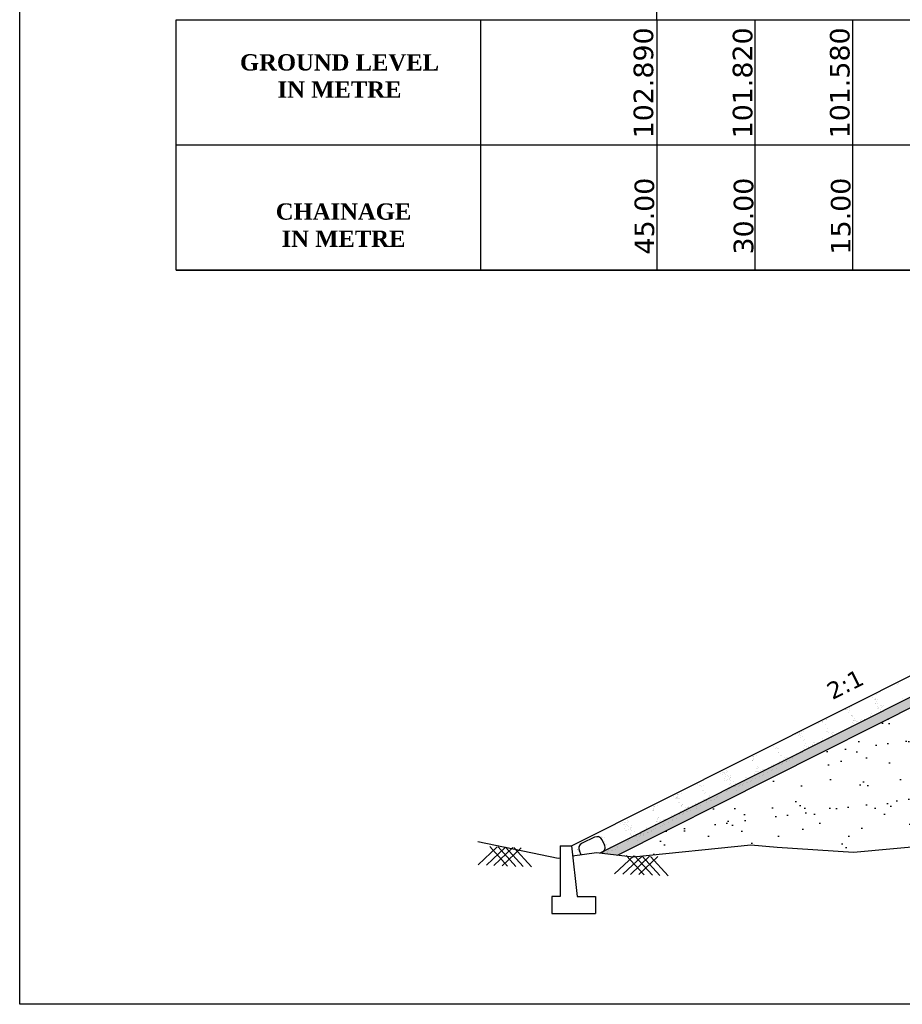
# Model space of a CAD drawing. Header units: feet. Extents: x -7746059455 to -3872100920, y -13315170761 to -6657279710.
# Tile 27 of 34: x -3872777213 to -3872763682, y -6657480140 to -6657465039. Entities that reach past the tile are written whole.
import ezdxf

# ---------------------------------------------------------------- set-up
doc = ezdxf.new("R2010")
doc.units = ezdxf.units.FT
doc.header["$MEASUREMENT"] = 0
for name, color, linetype in [('CHAINAGE', 7, 'Continuous'), ('CHNGE', 7, 'Continuous'), ('TEX', 6, 'Continuous'), ('TEXT', 7, 'Continuous')]:
    doc.layers.add(name, color=color, linetype=linetype)
doc.styles.get("Standard").update_dxf_attribs({"font": 'verdana.ttf', "height": 264})

msp = doc.modelspace()

# ---------------------------------------------------------------- hatches: boundary and pattern name
at = {"layer": 'CHNGE'}
h = msp.add_hatch(dxfattribs=at)
h.set_pattern_fill('AR-SAND', color=256, scale=86.328285, style=0)
h.set_pattern_definition([(37.5, (-3870489996.1, -6673134096.74), (-5.4381086, 166.3393916), [0, -131.2189933, 0, -146.7580846, 0, -140.2834632]), (7.5, (-3870489996.1, -6673134096.74), (152.781788, 243.63103), [0, -70.7891938, 0, -118.2697505, 0, -45.3223497]), (327.5, (-3870490102.28, -6673134096.74), (268.8385264, 0.4885364), [0, -43.1641425, 0, -155.3909131, 0, -202.8714699]), (317.5, (-3870490102.28, -6673134096.74), (259.5137545, 75.7682264), [0, -21.5820713, 0, -101.8673764, 0, -116.5431848])])
h.paths.add_polyline_path([(-3872761643.392842, -6657474629.813125), (-3872760674.940146, -6657474600.759543), (-3872760674.940146, -6657474453.935437), (-3872761680.276464, -6657474484.095524), (-3872768313.328691, -6657477818.732637), (-3872768050.297321, -6657477850.758885)])
h = msp.add_hatch(dxfattribs=at)
h.set_pattern_fill('AR-SAND', color=256, scale=345.31314, style=0)
h.set_pattern_definition([(37.5, (-3870489996.1, -6673134096.74), (-21.752434, 665.357566), [0, -524.875973, 0, -587.032338, 0, -561.133853]), (7.5, (-3870489996.1, -6673134096.7), (611.12715, 974.52412), [0, -283.156775, 0, -473.079002, 0, -181.289399]), (327.5, (-3870490420.83, -6673134096.74), (1075.354106, 1.954146), [0, -172.65657, 0, -621.563652, 0, -811.48588]), (317.5, (-3870490420.8, -6673134096.7), (1038.05502, 303.072905), [0, -86.328285, 0, -407.469506, 0, -466.17274])])
h.paths.add_polyline_path([(-3872755814.881098, -6657477664.039838), (-3872755701.323005, -6657477676.247609), (-3872755622.582057, -6657477715.555861), (-3872754598.07398, -6657477672.399124), (-3872753532.308236, -6657477714.408298), (-3872753506.475609, -6657477690.806499), (-3872753486.729179, -6657477716.204882), (-3872752809.241796, -6657477742.909328), (-3872752615.240932, -6657477684.801142), (-3872752502.04971, -6657477708.86776), (-3872751171.329205, -6657477807.328443), (-3872750715.32584, -6657477701.156113), (-3872749543.868887, -6657477807.328443), (-3872748541.360039, -6657477741.440663), (-3872748533.351015, -6657477734.123271), (-3872748528.32789, -6657477740.584153), (-3872748374.76432, -6657477730.491509), (-3872747969.663303, -6657477695.624135), (-3872746920.492792, -6657477802.732444), (-3872753231.866067, -6657474629.813125), (-3872754200.318764, -6657474600.759543), (-3872754200.318764, -6657474570.346569), (-3872757437.629455, -6657474473.227246), (-3872760674.940146, -6657474570.346569), (-3872760674.940146, -6657474600.759543), (-3872761643.392842, -6657474629.813125), (-3872768050.297321, -6657477850.758885), (-3872767810.228638, -6657477879.989238), (-3872766004.295641, -6657477695.624135), (-3872765599.194627, -6657477730.491509), (-3872764430.090058, -6657477807.328443), (-3872763258.633105, -6657477701.156113), (-3872762802.629742, -6657477807.328443), (-3872761471.909233, -6657477708.86776), (-3872761358.718013, -6657477684.801142), (-3872761164.71715, -6657477742.909328), (-3872760977.915957, -6657477735.546207), (-3872760967.534871, -6657477726.061599), (-3872760960.688825, -6657477734.867167), (-3872759375.884966, -6657477672.399124), (-3872758351.376889, -6657477715.555861), (-3872758272.635942, -6657477676.247609), (-3872758159.077847, -6657477664.039838), (-3872756986.979472, -6657477710.756549)])
h.paths.add_polyline_path([(-3872758833.303951, -6657476694.133483), (-3872755678.24476, -6657476694.133483), (-3872755678.24476, -6657476955.856945), (-3872758833.303951, -6657476955.856945)], flags=24)
h.paths.add_polyline_path([(-3872759289.58156, -6657474687.302014), (-3872754770.697292, -6657474687.302014), (-3872754770.697292, -6657474988.735243), (-3872759289.58156, -6657474988.735243)], flags=24)
h.paths.add_polyline_path([(-3872759278.449653, -6657474996.881108), (-3872754985.998192, -6657474996.881108), (-3872754985.998192, -6657475302.671207), (-3872759278.449653, -6657475302.671207)], flags=24)
h.paths.add_polyline_path([(-3872759289.58156, -6657475411.927519), (-3872755082.026837, -6657475411.927519), (-3872755082.026837, -6657475713.360744), (-3872759289.58156, -6657475713.360744)], flags=24)
h.paths.add_polyline_path([(-3872759289.58156, -6657475788.267165), (-3872754957.918257, -6657475788.267165), (-3872754957.918257, -6657476051.235443), (-3872759289.58156, -6657476051.235443)], flags=24)

# ---------------------------------------------------------------- linework, layer by layer
at = {"layer": 'CHAINAGE', "color": 3}
for p, q in [((-3872770142.348596, -6657468880), (-3872770142.348596, -6657465038.758371)), ((-3872774812.353477, -6657466959.379186), (-3872769713.011118, -6657466959.379186)), ((-3872769713.011118, -6657466959.379186), (-3872743586.272996, -6657466959.379184)), ((-3872774812.353477, -6657468879.999997), (-3872769713.011118, -6657468879.999998)), ((-3872769713.011118, -6657468879.999998), (-3872726943.006237, -6657468880.000003))]:
    msp.add_line(p, q, dxfattribs=at)
for points in [[(-3872769713.011118, -6657468880), (-3872774812.353477, -6657468880), (-3872774812.353477, -6657465038.758371), (-3872769713.011118, -6657465038.75837)], [(-3872769713.011118, -6657465038.75837), (-3872743586.272996, -6657465038.758367)], [(-3872740695.615355, -6657468880.000001), (-3872769713.011118, -6657468880)]]:
    msp.add_lwpolyline(points, dxfattribs=at)
at = {"layer": 'CHNGE', "color": 31}
for p, q in [((-3872768754.430632, -6657477711.967767), (-3872761754.043709, -6657474192.660331)), ((-3872768313.328691, -6657477818.732649), (-3872761652.462433, -6657474470.112575)), ((-3872768050.297321, -6657477850.758897), (-3872761643.392842, -6657474629.813135)), ((-3872763761.364903, -6657475229.924103), (-3872763761.364903, -6657475229.924103)), ((-3872763742.415326, -6657475219.594568), (-3872763742.415326, -6657475219.594568)), ((-3872764134.633821, -6657475393.386743), (-3872764134.633821, -6657475393.386743)), ((-3872764045.5708, -6657475344.837935), (-3872764045.5708, -6657475344.837935)), ((-3872764026.621221, -6657475334.508403), (-3872764026.621221, -6657475334.508403)), ((-3872764140.537639, -6657475428.514738), (-3872764140.537639, -6657475428.514738)), ((-3872764110.329533, -6657475462.629721), (-3872764110.329533, -6657475462.629721)), ((-3872764095.311064, -6657475467.794876), (-3872764095.311064, -6657475467.794876)), ((-3872764091.379955, -6657475452.300184), (-3872764091.379955, -6657475452.300184)), ((-3872764087.920207, -6657475532.905648), (-3872764087.920207, -6657475532.905648)), ((-3872764087.77667, -6657475519.597669), (-3872764087.77667, -6657475519.597669)), ((-3872764085.083365, -6657475464.35385), (-3872764085.083365, -6657475464.35385)), ((-3872764079.506318, -6657475498.499559), (-3872764079.506318, -6657475498.499559)), ((-3872764077.381227, -6657475393.780181), (-3872764077.381227, -6657475393.780181)), ((-3872764066.588823, -6657475465.546324), (-3872764066.588823, -6657475465.546324)), ((-3872764066.414699, -6657475466.335121), (-3872764066.414699, -6657475466.335121)), ((-3872764056.609334, -6657475531.20777), (-3872764056.609334, -6657475531.20777)), ((-3872763683.397359, -6657475456.858551), (-3872763683.397359, -6657475456.858551)), ((-3872764555.314463, -6657475622.702397), (-3872764555.314463, -6657475622.702397)), ((-3872764550.239086, -6657475620.851561), (-3872764550.239086, -6657475620.851561)), ((-3872764540.011387, -6657475617.410539), (-3872764540.011387, -6657475617.410539)), ((-3872764522.766078, -6657475615.155601), (-3872764522.766078, -6657475615.155601)), ((-3872764502.501876, -6657475666.771957), (-3872764502.501876, -6657475666.771957)), ((-3872764491.736654, -6657475601.168911), (-3872764491.736654, -6657475601.168911)), ((-3872764489.584378, -6657475633.818722), (-3872764489.584378, -6657475633.818722)), ((-3872764487.095983, -6657475585.516076), (-3872764487.095983, -6657475585.516076)), ((-3872764468.002707, -6657475578.76271), (-3872764468.002707, -6657475578.76271)), ((-3872764459.732358, -6657475557.664598), (-3872764459.732358, -6657475557.664598)), ((-3872764152.12786, -6657475683.761046), (-3872764152.12786, -6657475683.761046)), ((-3872764066.362978, -6657475580.015956), (-3872764066.362978, -6657475580.015956)), ((-3872764063.615919, -6657475602.148622), (-3872764063.615919, -6657475602.148622)), ((-3872764046.126624, -6657475600.561757), (-3872764046.126624, -6657475600.561757)), ((-3872764044.66634, -6657475591.819088), (-3872764044.66634, -6657475591.819088)), ((-3872764018.060683, -6657475645.352468), (-3872764018.060683, -6657475645.352468)), ((-3872764011.133407, -6657475561.434431), (-3872764011.133407, -6657475561.434431)), ((-3872764009.790332, -6657475624.254359), (-3872764009.790332, -6657475624.254359)), ((-3872764000.905709, -6657475557.993409), (-3872764000.905709, -6657475557.993409)), ((-3872763996.872837, -6657475591.301126), (-3872763996.872837, -6657475591.301126)), ((-3872763982.486393, -6657475569.028153), (-3872763982.486393, -6657475569.028153)), ((-3872763976.447858, -6657475554.632767), (-3872763976.447858, -6657475554.632767)), ((-3872764969.312091, -6657475828.848733), (-3872764969.312091, -6657475828.848733)), ((-3872764912.579935, -6657475802.091121), (-3872764912.579935, -6657475802.091121)), ((-3872764907.776625, -6657475814.831731), (-3872764907.776625, -6657475814.831731)), ((-3872764904.994515, -6657475801.796467), (-3872764904.994515, -6657475801.796467)), ((-3872764841.838103, -6657475767.061911), (-3872764841.838103, -6657475767.061911)), ((-3872764839.558144, -6657475777.645407), (-3872764839.558144, -6657475777.645407)), ((-3872764466.061429, -6657475714.49112), (-3872764466.061429, -6657475714.49112)), ((-3872764455.83373, -6657475711.050096), (-3872764455.83373, -6657475711.050096)), ((-3872764441.056242, -6657475813.624867), (-3872764441.056242, -6657475813.624867)), ((-3872764440.382367, -6657475725.034979), (-3872764440.382367, -6657475725.034979)), ((-3872764438.837772, -6657475717.848636), (-3872764438.837772, -6657475717.848636)), ((-3872764437.113341, -6657475826.712198), (-3872764437.113341, -6657475826.712198)), ((-3872764432.78589, -6657475792.526758), (-3872764432.78589, -6657475792.526758)), ((-3872764428.355063, -6657475787.202621), (-3872764428.355063, -6657475787.202621)), ((-3872764419.868394, -6657475759.573524), (-3872764419.868394, -6657475759.573524)), ((-3872764416.07808, -6657475794.277954), (-3872764416.07808, -6657475794.277954)), ((-3872764397.128503, -6657475783.948421), (-3872764397.128503, -6657475783.948421)), ((-3872764381.883768, -6657475808.130675), (-3872764381.883768, -6657475808.130675)), ((-3872764371.656072, -6657475804.689655), (-3872764371.656072, -6657475804.689655)), ((-3872764354.232121, -6657475825.023), (-3872764354.232121, -6657475825.023)), ((-3872764323.381337, -6657475788.448028), (-3872764323.381337, -6657475788.448028)), ((-3872764320.300385, -6657475809.174196), (-3872764320.300385, -6657475809.174196)), ((-3872764307.382887, -6657475776.220964), (-3872764307.382887, -6657475776.220964)), ((-3872764290.591891, -6657475793.489396), (-3872764290.591891, -6657475793.489396)), ((-3872764268.151765, -6657475769.866507), (-3872764268.151765, -6657475769.866507)), ((-3872764257.924067, -6657475766.425481), (-3872764257.924067, -6657475766.425481)), ((-3872764209.649332, -6657475750.183856), (-3872764209.649332, -6657475750.183856)), ((-3872764165.045361, -6657475716.714282), (-3872764165.045361, -6657475716.714282)), ((-3872764163.117901, -6657475731.702571), (-3872764163.117901, -6657475731.702571)), ((-3872765287.222956, -6657475988.437329), (-3872765287.222956, -6657475988.437329)), ((-3872765262.185467, -6657475982.340321), (-3872765262.185467, -6657475982.340321)), ((-3872765251.957767, -6657475978.899297), (-3872765251.957767, -6657475978.899297)), ((-3872765224.066542, -6657475953.702771), (-3872765224.066542, -6657475953.702771)), ((-3872765223.089986, -6657475987.010958), (-3872765223.089986, -6657475987.010958)), ((-3872765203.683032, -6657475962.657672), (-3872765203.683032, -6657475962.657672)), ((-3872764862.487017, -6657475847.865155), (-3872764862.487017, -6657475847.865155)), ((-3872764836.811793, -6657475961.187364), (-3872764836.811793, -6657475961.187364)), ((-3872764826.584093, -6657475957.746344), (-3872764826.584093, -6657475957.746344)), ((-3872764821.066209, -6657475904.489499), (-3872764821.066209, -6657475904.489499)), ((-3872764810.583501, -6657475973.843482), (-3872764810.583501, -6657475973.843482)), ((-3872764768.540242, -6657475986.407285), (-3872764768.540242, -6657475986.407285)), ((-3872764749.590665, -6657475976.077749), (-3872764749.590665, -6657475976.077749)), ((-3872764743.295941, -6657475977.446597), (-3872764743.295941, -6657475977.446597)), ((-3872764672.820327, -6657475980.130262), (-3872764672.820327, -6657475980.130262)), ((-3872764617.892938, -6657475961.1408), (-3872764617.892938, -6657475961.1408)), ((-3872764545.34634, -6657475918.343434), (-3872764545.34634, -6657475918.343434)), ((-3872764481.706111, -6657475886.809829), (-3872764481.706111, -6657475886.809829)), ((-3872764462.637911, -6657475868.680882), (-3872764462.637911, -6657475868.680882)), ((-3872764417.388535, -6657475859.757558), (-3872764417.388535, -6657475859.757558)), ((-3872765317.415037, -6657476000.921843), (-3872765317.415037, -6657476000.921843)), ((-3872765279.188367, -6657476017.290593), (-3872765279.188367, -6657476017.290593)), ((-3872765260.238788, -6657476006.961057), (-3872765260.238788, -6657476006.961057)), ((-3872765244.277833, -6657476041.0623), (-3872765244.277833, -6657476041.0623)), ((-3872765236.007483, -6657476019.964195), (-3872765236.007483, -6657476019.964195)), ((-3872765213.100015, -6657476026.257711), (-3872765213.100015, -6657476026.257711)), ((-3872765203.294648, -6657476091.130367), (-3872765203.294648, -6657476091.130367)), ((-3872765178.007807, -6657476075.979879), (-3872765178.007807, -6657476075.979879)), ((-3872765166.291497, -6657476145.718994), (-3872765166.291497, -6657476145.718994)), ((-3872765040.888494, -6657476129.4132), (-3872765040.888494, -6657476129.4132)), ((-3872765033.834344, -6657476131.020757), (-3872765033.834344, -6657476131.020757)), ((-3872764990.731194, -6657476139.718854), (-3872764990.731194, -6657476139.718854)), ((-3872764980.098144, -6657476131.355264), (-3872764980.098144, -6657476131.355264)), ((-3872764969.870446, -6657476127.914243), (-3872764969.870446, -6657476127.914243)), ((-3872764927.574778, -6657476104.9843), (-3872764927.574778, -6657476104.9843)), ((-3872764921.59571, -6657476111.672613), (-3872764921.59571, -6657476111.672613)), ((-3872764906.821317, -6657476091.004626), (-3872764906.821317, -6657476091.004626)), ((-3872764898.550967, -6657476069.906515), (-3872764898.550967, -6657476069.906515)), ((-3872764866.36614, -6657476093.091093), (-3872764866.36614, -6657476093.091093)), ((-3872764856.13844, -6657476089.65007), (-3872764856.13844, -6657476089.65007)), ((-3872764807.863704, -6657476073.408443), (-3872764807.863704, -6657476073.408443)), ((-3872764799.616972, -6657476046.398423), (-3872764799.616972, -6657476046.398423)), ((-3872764773.147964, -6657476053.600721), (-3872764773.147964, -6657476053.600721)), ((-3872764751.56629, -6657475998.544706), (-3872764751.56629, -6657475998.544706)), ((-3872764736.460558, -6657476011.663865), (-3872764736.460558, -6657476011.663865)), ((-3872765659.003041, -6657476188.236593), (-3872765659.003041, -6657476188.236593)), ((-3872765631.650532, -6657476209.419924), (-3872765631.650532, -6657476209.419924)), ((-3872765612.700951, -6657476199.090386), (-3872765612.700951, -6657476199.090386)), ((-3872765595.328454, -6657476212.898575), (-3872765595.328454, -6657476212.898575)), ((-3872765585.523086, -6657476277.771228), (-3872765585.523086, -6657476277.771228)), ((-3872765576.369557, -6657476281.038156), (-3872765576.369557, -6657476281.038156)), ((-3872765574.433394, -6657476209.353918), (-3872765574.433394, -6657476209.353918)), ((-3872765309.803217, -6657476291.625163), (-3872765309.803217, -6657476291.625163)), ((-3872765246.162986, -6657476260.091558), (-3872765246.162986, -6657476260.091558)), ((-3872765217.331367, -6657476275.924461), (-3872765217.331367, -6657476275.924461)), ((-3872765209.061017, -6657476254.826353), (-3872765209.061017, -6657476254.826353)), ((-3872765196.14352, -6657476221.873118), (-3872765196.14352, -6657476221.873118)), ((-3872765181.845412, -6657476233.039285), (-3872765181.845412, -6657476233.039285)), ((-3872765174.561846, -6657476166.817103), (-3872765174.561846, -6657476166.817103)), ((-3872765149.059721, -6657476188.200956), (-3872765149.059721, -6657476188.200956)), ((-3872765121.002405, -6657476178.536613), (-3872765121.002405, -6657476178.536613)), ((-3872765118.688997, -6657476198.304726), (-3872765118.688997, -6657476198.304726)), ((-3872765062.076342, -6657476183.464543), (-3872765062.076342, -6657476183.464543)), ((-3872765055.048768, -6657476166.771125), (-3872765055.048768, -6657476166.771125)), ((-3872765053.805993, -6657476162.366435), (-3872765053.805993, -6657476162.366435)), ((-3872765035.327715, -6657476149.936789), (-3872765035.327715, -6657476149.936789)), ((-3872765984.11269, -6657476401.549253), (-3872765984.11269, -6657476401.549253)), ((-3872765977.783442, -6657476394.254538), (-3872765977.783442, -6657476394.254538)), ((-3872765977.556891, -6657476399.539442), (-3872765977.556891, -6657476399.539442)), ((-3872765974.131847, -6657476343.829079), (-3872765974.131847, -6657476343.829079)), ((-3872765969.513093, -6657476373.156432), (-3872765969.513093, -6657476373.156432)), ((-3872765965.163114, -6657476391.219719), (-3872765965.163114, -6657476391.219719)), ((-3872765963.904148, -6657476340.38806), (-3872765963.904148, -6657476340.38806)), ((-3872765956.595593, -6657476340.203194), (-3872765956.595593, -6657476340.203194)), ((-3872765915.629413, -6657476324.146431), (-3872765915.629413, -6657476324.146431)), ((-3872765564.073851, -6657476419.68015), (-3872765564.073851, -6657476419.68015)), ((-3872765562.527586, -6657476419.214755), (-3872765562.527586, -6657476419.214755)), ((-3872765548.758172, -6657476322.676125), (-3872765548.758172, -6657476322.676125)), ((-3872765538.530473, -6657476319.235104), (-3872765538.530473, -6657476319.235104)), ((-3872765519.810087, -6657476434.897202), (-3872765519.810087, -6657476434.897202)), ((-3872765519.571068, -6657476439.746192), (-3872765519.571068, -6657476439.746192)), ((-3872765506.653571, -6657476406.792959), (-3872765506.653571, -6657476406.792959)), ((-3872765500.917437, -6657476384.945593), (-3872765500.917437, -6657476384.945593)), ((-3872765485.0719, -6657476351.736941), (-3872765485.0719, -6657476351.736941)), ((-3872765473.464568, -6657476370.665944), (-3872765473.464568, -6657476370.665944)), ((-3872765464.580514, -6657476416.315679), (-3872765464.580514, -6657476416.315679)), ((-3872765454.514988, -6657476360.336413), (-3872765454.514988, -6657476360.336413)), ((-3872765454.352817, -6657476412.874657), (-3872765454.352817, -6657476412.874657)), ((-3872765437.277205, -6657476353.411991), (-3872765437.277205, -6657476353.411991)), ((-3872765406.07808, -6657476396.633033), (-3872765406.07808, -6657476396.633033)), ((-3872765372.586392, -6657476368.384382), (-3872765372.586392, -6657476368.384382)), ((-3872765364.316043, -6657476347.286275), (-3872765364.316043, -6657476347.286275)), ((-3872766471.216405, -6657476601.35605), (-3872766471.216405, -6657476601.35605)), ((-3872766441.024324, -6657476588.871537), (-3872766441.024324, -6657476588.871537)), ((-3872766415.986835, -6657476582.774529), (-3872766415.986835, -6657476582.774529)), ((-3872766405.759137, -6657476579.333504), (-3872766405.759137, -6657476579.333504)), ((-3872766377.867907, -6657476554.136979), (-3872766377.867907, -6657476554.136979)), ((-3872766376.891353, -6657476587.445168), (-3872766376.891353, -6657476587.445168)), ((-3872766357.484399, -6657476563.091878), (-3872766357.484399, -6657476563.091878)), ((-3872765929.649127, -6657476575.065354), (-3872765929.649127, -6657476575.065354)), ((-3872765919.508537, -6657476569.372368), (-3872765919.508537, -6657476569.372368)), ((-3872765918.449497, -6657476530.738625), (-3872765918.449497, -6657476530.738625)), ((-3872765909.280838, -6657476565.931342), (-3872765909.280838, -6657476565.931342)), ((-3872765908.067455, -6657476520.009339), (-3872765908.067455, -6657476520.009339)), ((-3872765899.797105, -6657476498.911232), (-3872765899.797105, -6657476498.911232)), ((-3872765893.628584, -6657476502.232468), (-3872765893.628584, -6657476502.232468)), ((-3872765883.145875, -6657476571.586457), (-3872765883.145875, -6657476571.586457)), ((-3872765861.006103, -6657476549.689718), (-3872765861.006103, -6657476549.689718)), ((-3872765825.926729, -6657476562.795279), (-3872765825.926729, -6657476562.795279)), ((-3872765819.505645, -6657476540.05285), (-3872765819.505645, -6657476540.05285)), ((-3872765817.163621, -6657476591.712795), (-3872765817.163621, -6657476591.712795)), ((-3872765806.97715, -6657476552.46574), (-3872765806.97715, -6657476552.46574)), ((-3872765805.776529, -6657476531.108199), (-3872765805.776529, -6657476531.108199)), ((-3872765795.581948, -6657476536.65678), (-3872765795.581948, -6657476536.65678)), ((-3872765745.382704, -6657476577.873235), (-3872765745.382704, -6657476577.873235)), ((-3872765738.758668, -6657476515.279417), (-3872765738.758668, -6657476515.279417)), ((-3872765692.044524, -6657476492.844024), (-3872765692.044524, -6657476492.844024)), ((-3872765692.031655, -6657476478.266025), (-3872765692.031655, -6657476478.266025)), ((-3872765681.816828, -6657476489.403), (-3872765681.816828, -6657476489.403)), ((-3872765681.065129, -6657476550.820963), (-3872765681.065129, -6657476550.820963)), ((-3872765674.826093, -6657476532.206111), (-3872765674.826093, -6657476532.206111)), ((-3872765661.908596, -6657476499.252877), (-3872765661.908596, -6657476499.252877)), ((-3872765649.695648, -6657476466.730613), (-3872765649.695648, -6657476466.730613)), ((-3872765633.542092, -6657476473.161376), (-3872765633.542092, -6657476473.161376)), ((-3872765617.908715, -6657476516.086404), (-3872765617.908715, -6657476516.086404)), ((-3872765578.312521, -6657476454.579854), (-3872765578.312521, -6657476454.579854)), ((-3872765568.084821, -6657476451.138829), (-3872765568.084821, -6657476451.138829)), ((-3872765527.841419, -6657476460.844304), (-3872765527.841419, -6657476460.844304)), ((-3872766432.989733, -6657476617.7248), (-3872766432.989733, -6657476617.7248)), ((-3872766414.040157, -6657476607.395267), (-3872766414.040157, -6657476607.395267)), ((-3872766413.620195, -6657476682.586556), (-3872766413.620195, -6657476682.586556)), ((-3872766401.333587, -6657476711.470368), (-3872766401.333587, -6657476711.470368)), ((-3872766398.0792, -6657476641.496511), (-3872766398.0792, -6657476641.496511)), ((-3872766389.80885, -6657476620.398403), (-3872766389.80885, -6657476620.398403)), ((-3872766382.384008, -6657476701.140835), (-3872766382.384008, -6657476701.140835)), ((-3872766366.901382, -6657476626.691921), (-3872766366.901382, -6657476626.691921)), ((-3872766357.096016, -6657476691.564572), (-3872766357.096016, -6657476691.564572)), ((-3872766349.979963, -6657476651.052954), (-3872766349.979963, -6657476651.052954)), ((-3872766331.809175, -6657476676.414089), (-3872766331.809175, -6657476676.414089)), ((-3872766331.06301, -6657476688.281738), (-3872766331.06301, -6657476688.281738)), ((-3872766322.792662, -6657476667.183631), (-3872766322.792662, -6657476667.183631)), ((-3872766320.092866, -6657476746.153202), (-3872766320.092866, -6657476746.153202)), ((-3872766315.934124, -6657476702.746404), (-3872766315.934124, -6657476702.746404)), ((-3872766314.165526, -6657476663.954511), (-3872766314.165526, -6657476663.954511)), ((-3872766309.875164, -6657476634.230393), (-3872766309.875164, -6657476634.230393)), ((-3872766270.911662, -6657476722.86795), (-3872766270.911662, -6657476722.86795)), ((-3872766159.439313, -6657476744.59507), (-3872766159.439313, -6657476744.59507)), ((-3872766106.092001, -6657476721.576619), (-3872766106.092001, -6657476721.576619)), ((-3872766097.821652, -6657476700.478511), (-3872766097.821652, -6657476700.478511)), ((-3872766091.22083, -6657476707.40875), (-3872766091.22083, -6657476707.40875)), ((-3872766084.904155, -6657476667.525274), (-3872766084.904155, -6657476667.525274)), ((-3872766074.260094, -6657476664.906889), (-3872766074.260094, -6657476664.906889)), ((-3872766063.293567, -6657476737.461827), (-3872766063.293567, -6657476737.461827)), ((-3872766062.794889, -6657476739.540268), (-3872766062.794889, -6657476739.540268)), ((-3872766052.56719, -6657476736.099249), (-3872766052.56719, -6657476736.099249)), ((-3872766004.292455, -6657476719.857617), (-3872766004.292455, -6657476719.857617)), ((-3872766000.137154, -6657476702.72727), (-3872766000.137154, -6657476702.72727)), ((-3872765983.208233, -6657476648.530407), (-3872765983.208233, -6657476648.530407)), ((-3872765972.418646, -6657476684.172713), (-3872765972.418646, -6657476684.172713)), ((-3872765950.836976, -6657476629.1167), (-3872765950.836976, -6657476629.1167)), ((-3872765946.302289, -6657476606.321011), (-3872765946.302289, -6657476606.321011)), ((-3872765942.566624, -6657476608.018588), (-3872765942.566624, -6657476608.018588)), ((-3872765936.496924, -6657476671.193667), (-3872765936.496924, -6657476671.193667)), ((-3872765914.989749, -6657476611.344085), (-3872765914.989749, -6657476611.344085)), ((-3872765872.179348, -6657476644.141394), (-3872765872.179348, -6657476644.141394)), ((-3872765830.08112, -6657476624.666029), (-3872765830.08112, -6657476624.666029)), ((-3872765809.022933, -6657476609.406839), (-3872765809.022933, -6657476609.406839)), ((-3872767073.724894, -6657476903.144681), (-3872767073.724894, -6657476903.144681)), ((-3872766817.09852, -6657476767.234845), (-3872766817.09852, -6657476767.234845)), ((-3872766789.746011, -6657476788.418172), (-3872766789.746011, -6657476788.418172)), ((-3872766770.796432, -6657476778.088641), (-3872766770.796432, -6657476778.088641)), ((-3872766753.423932, -6657476791.896826), (-3872766753.423932, -6657476791.896826)), ((-3872766743.618567, -6657476856.769478), (-3872766743.618567, -6657476856.769478)), ((-3872766734.465036, -6657476860.036407), (-3872766734.465036, -6657476860.036407)), ((-3872766732.528875, -6657476788.352165), (-3872766732.528875, -6657476788.352165)), ((-3872766706.853651, -6657476901.674374), (-3872766706.853651, -6657476901.674374)), ((-3872766696.625955, -6657476898.233356), (-3872766696.625955, -6657476898.233356)), ((-3872766463.604583, -6657476892.059369), (-3872766463.604583, -6657476892.059369)), ((-3872766399.964353, -6657476860.525766), (-3872766399.964353, -6657476860.525766)), ((-3872766371.132733, -6657476876.358671), (-3872766371.132733, -6657476876.358671)), ((-3872766362.862386, -6657476855.260559), (-3872766362.862386, -6657476855.260559)), ((-3872766349.944887, -6657476822.307325), (-3872766349.944887, -6657476822.307325)), ((-3872766335.646779, -6657476833.473493), (-3872766335.646779, -6657476833.473493)), ((-3872766328.363215, -6657476767.25131), (-3872766328.363215, -6657476767.25131)), ((-3872766302.861087, -6657476788.635163), (-3872766302.861087, -6657476788.635163)), ((-3872766274.803771, -6657476778.970822), (-3872766274.803771, -6657476778.970822)), ((-3872766272.490366, -6657476798.738935), (-3872766272.490366, -6657476798.738935)), ((-3872766253.076676, -6657476792.938431), (-3872766253.076676, -6657476792.938431)), ((-3872766240.159178, -6657476759.985192), (-3872766240.159178, -6657476759.985192)), ((-3872766231.756464, -6657476796.385961), (-3872766231.756464, -6657476796.385961)), ((-3872766224.198047, -6657476862.386857), (-3872766224.198047, -6657476862.386857)), ((-3872766191.251373, -6657476796.047704), (-3872766191.251373, -6657476796.047704)), ((-3872766178.388892, -6657476754.924607), (-3872766178.388892, -6657476754.924607)), ((-3872766176.526896, -6657476777.804439), (-3872766176.526896, -6657476777.804439)), ((-3872766166.299197, -6657476774.363418), (-3872766166.299197, -6657476774.363418)), ((-3872766127.673674, -6657476776.632634), (-3872766127.673674, -6657476776.632634)), ((-3872766127.611142, -6657476764.514099), (-3872766127.611142, -6657476764.514099)), ((-3872766118.024461, -6657476758.121793), (-3872766118.024461, -6657476758.121793)), ((-3872767182.792566, -6657476956.833205), (-3872767182.792566, -6657476956.833205)), ((-3872767155.440055, -6657476978.016535), (-3872767155.440055, -6657476978.016535)), ((-3872767142.208172, -6657476980.547501), (-3872767142.208172, -6657476980.547501)), ((-3872767136.490475, -6657476967.687005), (-3872767136.490475, -6657476967.687005)), ((-3872767135.878918, -6657476973.252791), (-3872767135.878918, -6657476973.252791)), ((-3872767135.652372, -6657476978.537689), (-3872767135.652372, -6657476978.537689)), ((-3872767132.227328, -6657476922.827332), (-3872767132.227328, -6657476922.827332)), ((-3872767127.608571, -6657476952.154683), (-3872767127.608571, -6657476952.154683)), ((-3872767123.258593, -6657476970.217974), (-3872767123.258593, -6657476970.217974)), ((-3872767121.999628, -6657476919.386311), (-3872767121.999628, -6657476919.386311)), ((-3872767119.117978, -6657476981.495186), (-3872767119.117978, -6657476981.495186)), ((-3872767114.691073, -6657476919.201447), (-3872767114.691073, -6657476919.201447)), ((-3872767109.312612, -6657477046.367838), (-3872767109.312612, -6657477046.367838)), ((-3872767100.159082, -6657477049.634771), (-3872767100.159082, -6657477049.634771)), ((-3872767098.22292, -6657476977.950525), (-3872767098.22292, -6657476977.950525)), ((-3872766807.791128, -6657477045.72886), (-3872766807.791128, -6657477045.72886)), ((-3872766791.63757, -6657477052.159627), (-3872766791.63757, -6657477052.159627)), ((-3872766736.408, -6657477033.578106), (-3872766736.408, -6657477033.578106)), ((-3872766726.1803, -6657477030.13708), (-3872766726.1803, -6657477030.13708)), ((-3872766722.169332, -6657476998.678402), (-3872766722.169332, -6657476998.678402)), ((-3872766720.623067, -6657476998.213008), (-3872766720.623067, -6657476998.213008)), ((-3872766685.936898, -6657477039.842555), (-3872766685.936898, -6657477039.842555)), ((-3872766677.905564, -6657477013.895456), (-3872766677.905564, -6657477013.895456)), ((-3872766677.666548, -6657477018.744442), (-3872766677.666548, -6657477018.744442)), ((-3872766664.749051, -6657476985.791207), (-3872766664.749051, -6657476985.791207)), ((-3872766659.012917, -6657476963.943846), (-3872766659.012917, -6657476963.943846)), ((-3872766643.167378, -6657476930.735191), (-3872766643.167378, -6657476930.735191)), ((-3872766631.560048, -6657476949.664197), (-3872766631.560048, -6657476949.664197)), ((-3872766618.38188, -6657477016.749891), (-3872766618.38188, -6657477016.749891)), ((-3872766608.316357, -6657476960.77062), (-3872766608.316357, -6657476960.77062)), ((-3872766608.154183, -6657477013.308868), (-3872766608.154183, -6657477013.308868)), ((-3872766591.078572, -6657476953.846196), (-3872766591.078572, -6657476953.846196)), ((-3872766559.879446, -6657476997.067239), (-3872766559.879446, -6657476997.067239)), ((-3872766526.387761, -6657476968.818589), (-3872766526.387761, -6657476968.818589)), ((-3872766518.117411, -6657476947.720482), (-3872766518.117411, -6657476947.720482)), ((-3872767507.902217, -6657477170.145867), (-3872767507.902217, -6657477170.145867)), ((-3872767501.572967, -6657477162.851151), (-3872767501.572967, -6657477162.851151)), ((-3872767501.346415, -6657477168.13605), (-3872767501.346415, -6657477168.13605)), ((-3872767497.921373, -6657477112.425695), (-3872767497.921373, -6657477112.425695)), ((-3872767493.302617, -6657477141.753043), (-3872767493.302617, -6657477141.753043)), ((-3872767488.952639, -6657477159.816331), (-3872767488.952639, -6657477159.816331)), ((-3872767487.693674, -6657477108.984671), (-3872767487.693674, -6657477108.984671)), ((-3872767480.385118, -6657477108.79981), (-3872767480.385118, -6657477108.79981)), ((-3872767439.418936, -6657477092.743043), (-3872767439.418936, -6657477092.743043)), ((-3872767087.863373, -6657477188.276764), (-3872767087.863373, -6657477188.276764)), ((-3872767086.317111, -6657477187.811364), (-3872767086.317111, -6657477187.811364)), ((-3872767072.547699, -6657477091.272735), (-3872767072.547699, -6657477091.272735)), ((-3872767066.162934, -6657477099.007591), (-3872767066.162934, -6657477099.007591)), ((-3872767062.32, -6657477087.831713), (-3872767062.32, -6657477087.831713)), ((-3872767057.892587, -6657477077.909481), (-3872767057.892587, -6657477077.909481)), ((-3872767051.724066, -6657477081.230723), (-3872767051.724066, -6657477081.230723)), ((-3872767043.59961, -6657477203.493816), (-3872767043.59961, -6657477203.493816)), ((-3872767030.443096, -6657477175.38957), (-3872767030.443096, -6657477175.38957)), ((-3872767024.706961, -6657477153.542206), (-3872767024.706961, -6657477153.542206)), ((-3872767008.861422, -6657477120.333554), (-3872767008.861422, -6657477120.333554)), ((-3872766997.254094, -6657477139.262558), (-3872766997.254094, -6657477139.262558)), ((-3872766988.370039, -6657477184.912293), (-3872766988.370039, -6657477184.912293)), ((-3872766978.304515, -6657477128.933022), (-3872766978.304515, -6657477128.933022)), ((-3872766978.14234, -6657477181.471269), (-3872766978.14234, -6657477181.471269)), ((-3872766977.601124, -6657477119.051101), (-3872766977.601124, -6657477119.051101)), ((-3872766963.872012, -6657477110.106446), (-3872766963.872012, -6657477110.106446)), ((-3872766961.06673, -6657477122.008598), (-3872766961.06673, -6657477122.008598)), ((-3872766953.677431, -6657477115.655032), (-3872766953.677431, -6657477115.655032)), ((-3872766929.867605, -6657477165.229643), (-3872766929.867605, -6657477165.229643)), ((-3872766896.854148, -6657477094.277671), (-3872766896.854148, -6657477094.277671)), ((-3872766850.140005, -6657477071.842275), (-3872766850.140005, -6657477071.842275)), ((-3872766850.127136, -6657477057.264276), (-3872766850.127136, -6657477057.264276)), ((-3872766839.912306, -6657477068.401253), (-3872766839.912306, -6657477068.401253)), ((-3872766839.160608, -6657477129.819214), (-3872766839.160608, -6657477129.819214)), ((-3872766832.921575, -6657477111.204364), (-3872766832.921575, -6657477111.204364)), ((-3872766820.004076, -6657477078.251125), (-3872766820.004076, -6657477078.251125)), ((-3872766776.004194, -6657477095.084658), (-3872766776.004194, -6657477095.084658)), ((-3872767939.776357, -6657477351.371143), (-3872767939.776357, -6657477351.371143)), ((-3872767929.548662, -6657477347.93012), (-3872767929.548662, -6657477347.93012)), ((-3872767901.657433, -6657477322.733592), (-3872767901.657433, -6657477322.733592)), ((-3872767900.680877, -6657477356.041779), (-3872767900.680877, -6657477356.041779)), ((-3872767881.273924, -6657477331.688492), (-3872767881.273924, -6657477331.688492)), ((-3872767453.438653, -6657477343.661968), (-3872767453.438653, -6657477343.661968)), ((-3872767443.298062, -6657477337.968979), (-3872767443.298062, -6657477337.968979)), ((-3872767442.239023, -6657477299.335233), (-3872767442.239023, -6657477299.335233)), ((-3872767433.070362, -6657477334.52796), (-3872767433.070362, -6657477334.52796)), ((-3872767431.856978, -6657477288.60595), (-3872767431.856978, -6657477288.60595)), ((-3872767423.586629, -6657477267.507846), (-3872767423.586629, -6657477267.507846)), ((-3872767417.418109, -6657477270.829085), (-3872767417.418109, -6657477270.829085)), ((-3872767406.9354, -6657477340.183071), (-3872767406.9354, -6657477340.183071)), ((-3872767384.795626, -6657477318.28633), (-3872767384.795626, -6657477318.28633)), ((-3872767349.716255, -6657477331.391889), (-3872767349.716255, -6657477331.391889)), ((-3872767343.295169, -6657477308.649464), (-3872767343.295169, -6657477308.649464)), ((-3872767330.766677, -6657477321.062353), (-3872767330.766677, -6657477321.062353)), ((-3872767329.566056, -6657477299.704806), (-3872767329.566056, -6657477299.704806)), ((-3872767319.371473, -6657477305.253394), (-3872767319.371473, -6657477305.253394)), ((-3872767269.172229, -6657477346.469846), (-3872767269.172229, -6657477346.469846)), ((-3872767262.548193, -6657477283.876031), (-3872767262.548193, -6657477283.876031)), ((-3872767215.83405, -6657477261.440638), (-3872767215.83405, -6657477261.440638)), ((-3872767215.821182, -6657477246.862638), (-3872767215.821182, -6657477246.862638)), ((-3872767205.606351, -6657477257.999617), (-3872767205.606351, -6657477257.999617)), ((-3872767204.854654, -6657477319.417578), (-3872767204.854654, -6657477319.417578)), ((-3872767198.615619, -6657477300.802724), (-3872767198.615619, -6657477300.802724)), ((-3872767185.698123, -6657477267.849488), (-3872767185.698123, -6657477267.849488)), ((-3872767173.485174, -6657477235.327224), (-3872767173.485174, -6657477235.327224)), ((-3872767157.331616, -6657477241.757988), (-3872767157.331616, -6657477241.757988)), ((-3872767141.698242, -6657477284.683018), (-3872767141.698242, -6657477284.683018)), ((-3872767102.102046, -6657477223.176466), (-3872767102.102046, -6657477223.176466)), ((-3872767091.874347, -6657477219.735442), (-3872767091.874347, -6657477219.735442)), ((-3872767051.630944, -6657477229.440911), (-3872767051.630944, -6657477229.440911)), ((-3872767043.360594, -6657477208.342807), (-3872767043.360594, -6657477208.342807)), ((-3872767995.005931, -6657477369.952664), (-3872767995.005931, -6657477369.952664)), ((-3872767964.813846, -6657477357.46815), (-3872767964.813846, -6657477357.46815)), ((-3872767956.77926, -6657477386.321412), (-3872767956.77926, -6657477386.321412)), ((-3872767937.829681, -6657477375.991879), (-3872767937.829681, -6657477375.991879)), ((-3872767937.40972, -6657477451.183168), (-3872767937.40972, -6657477451.183168)), ((-3872767925.123113, -6657477480.066981), (-3872767925.123113, -6657477480.066981)), ((-3872767921.868725, -6657477410.093122), (-3872767921.868725, -6657477410.093122)), ((-3872767913.598376, -6657477388.995014), (-3872767913.598376, -6657477388.995014)), ((-3872767906.173534, -6657477469.737446), (-3872767906.173534, -6657477469.737446)), ((-3872767890.690905, -6657477395.288529), (-3872767890.690905, -6657477395.288529)), ((-3872767880.885539, -6657477460.161182), (-3872767880.885539, -6657477460.161182)), ((-3872767873.769488, -6657477419.649568), (-3872767873.769488, -6657477419.649568)), ((-3872767855.598701, -6657477445.0107), (-3872767855.598701, -6657477445.0107)), ((-3872767854.852537, -6657477456.878348), (-3872767854.852537, -6657477456.878348)), ((-3872767846.582186, -6657477435.780243), (-3872767846.582186, -6657477435.780243)), ((-3872767839.72365, -6657477471.343018), (-3872767839.72365, -6657477471.343018)), ((-3872767837.95505, -6657477432.551125), (-3872767837.95505, -6657477432.551125)), ((-3872767833.664689, -6657477402.827008), (-3872767833.664689, -6657477402.827008)), ((-3872767794.701186, -6657477491.464564), (-3872767794.701186, -6657477491.464564)), ((-3872767629.881525, -6657477490.17323), (-3872767629.881525, -6657477490.17323)), ((-3872767621.611174, -6657477469.07512), (-3872767621.611174, -6657477469.07512)), ((-3872767615.010355, -6657477476.005364), (-3872767615.010355, -6657477476.005364)), ((-3872767608.693678, -6657477436.121885), (-3872767608.693678, -6657477436.121885)), ((-3872767598.049619, -6657477433.503501), (-3872767598.049619, -6657477433.503501)), ((-3872767587.083091, -6657477506.058436), (-3872767587.083091, -6657477506.058436)), ((-3872767576.356717, -6657477504.695859), (-3872767576.356717, -6657477504.695859)), ((-3872767528.081979, -6657477488.454229), (-3872767528.081979, -6657477488.454229)), ((-3872767523.92668, -6657477471.323881), (-3872767523.92668, -6657477471.323881)), ((-3872767506.997755, -6657477417.127021), (-3872767506.997755, -6657477417.127021)), ((-3872767496.208173, -6657477452.769327), (-3872767496.208173, -6657477452.769327)), ((-3872767474.626497, -6657477397.713312), (-3872767474.626497, -6657477397.713312)), ((-3872767470.091814, -6657477374.917627), (-3872767470.091814, -6657477374.917627)), ((-3872767466.356151, -6657477376.615204), (-3872767466.356151, -6657477376.615204)), ((-3872767460.286448, -6657477439.790277), (-3872767460.286448, -6657477439.790277)), ((-3872767438.779273, -6657477379.940696), (-3872767438.779273, -6657477379.940696)), ((-3872767395.968874, -6657477412.738009), (-3872767395.968874, -6657477412.738009)), ((-3872767353.870646, -6657477393.262642), (-3872767353.870646, -6657477393.262642)), ((-3872767340.953149, -6657477360.309407), (-3872767340.953149, -6657477360.309407)), ((-3872767332.81246, -6657477378.00345), (-3872767332.81246, -6657477378.00345)), ((-3872768398.931534, -6657477577.529194), (-3872768591.603284, -6657477670.822717)), ((-3872768336.593935, -6657477557.267414), (-3872768336.593935, -6657477557.267414)), ((-3872768309.241421, -6657477578.450743), (-3872768309.241421, -6657477578.450743)), ((-3872768290.291842, -6657477568.121208), (-3872768290.291842, -6657477568.121208)), ((-3872768245.98755, -6657477695.30441), (-3872768283.610099, -6657477617.605526)), ((-3872768272.919346, -6657477581.929394), (-3872768272.919346, -6657477581.929394)), ((-3872768263.113978, -6657477646.802049), (-3872768263.113978, -6657477646.802049)), ((-3872768253.960448, -6657477650.068975), (-3872768253.960448, -6657477650.068975)), ((-3872768252.024288, -6657477578.384735), (-3872768252.024288, -6657477578.384735)), ((-3872767923.753879, -6657477629.122378), (-3872767923.753879, -6657477629.122378)), ((-3872767894.922259, -6657477644.955281), (-3872767894.922259, -6657477644.955281)), ((-3872767886.65191, -6657477623.857175), (-3872767886.65191, -6657477623.857175)), ((-3872767873.734412, -6657477590.903939), (-3872767873.734412, -6657477590.903939)), ((-3872767859.436303, -6657477602.070107), (-3872767859.436303, -6657477602.070107)), ((-3872767852.152739, -6657477535.847924), (-3872767852.152739, -6657477535.847924)), ((-3872767843.882391, -6657477514.749817), (-3872767843.882391, -6657477514.749817)), ((-3872767826.650614, -6657477557.231776), (-3872767826.650614, -6657477557.231776)), ((-3872767798.593297, -6657477547.567436), (-3872767798.593297, -6657477547.567436)), ((-3872767796.279889, -6657477567.33555), (-3872767796.279889, -6657477567.33555)), ((-3872767776.866201, -6657477561.535042), (-3872767776.866201, -6657477561.535042)), ((-3872767763.948702, -6657477528.581803), (-3872767763.948702, -6657477528.581803)), ((-3872767755.545991, -6657477564.982575), (-3872767755.545991, -6657477564.982575)), ((-3872767747.98757, -6657477630.983469), (-3872767747.98757, -6657477630.983469)), ((-3872767715.040898, -6657477564.644315), (-3872767715.040898, -6657477564.644315)), ((-3872767702.178417, -6657477523.521218), (-3872767702.178417, -6657477523.521218)), ((-3872767700.316421, -6657477546.401055), (-3872767700.316421, -6657477546.401055)), ((-3872767690.088722, -6657477542.960028), (-3872767690.088722, -6657477542.960028)), ((-3872767683.228838, -6657477513.191683), (-3872767683.228838, -6657477513.191683)), ((-3872767651.463197, -6657477545.229246), (-3872767651.463197, -6657477545.229246)), ((-3872767651.400667, -6657477533.11071), (-3872767651.400667, -6657477533.11071)), ((-3872767641.813986, -6657477526.718402), (-3872767641.813986, -6657477526.718402)), ((-3872767586.584414, -6657477508.136881), (-3872767586.584414, -6657477508.136881)), ((-3872770186.21523, -6657478001.920866), (-3872769892.778275, -6657477725.263713)), ((-3872770058.354012, -6657478006.779589), (-3872769764.917057, -6657477730.122439)), ((-3872769735.817387, -6657478019.035982), (-3872770007.412493, -6657477720.907613)), ((-3872769943.719793, -6657478011.135689), (-3872769650.282838, -6657477734.478539)), ((-3872769607.956168, -6657478023.894708), (-3872769879.551276, -6657477725.766339)), ((-3872769815.858575, -6657478015.994421), (-3872769522.421622, -6657477739.337265)), ((-3872769493.321951, -6657478028.25081), (-3872769764.917057, -6657477730.122439)), ((-3872769365.460733, -6657478033.109535), (-3872769637.055839, -6657477734.981168)), ((-3872768927.175874, -6657477711.169711), (-3872768927.175874, -6657478488.124278)), ((-3872768927.175874, -6657477711.169711), (-3872768754.519303, -6657477711.169711)), ((-3872768754.519303, -6657477711.169711), (-3872768668.191018, -6657478488.124278)), ((-3872768661.703583, -6657477770.58007), (-3872768661.703583, -6657477770.58007)), ((-3872768655.374333, -6657477763.285362), (-3872768655.374333, -6657477763.285362)), ((-3872768655.147782, -6657477768.570259), (-3872768655.147782, -6657477768.570259)), ((-3872768651.72274, -6657477712.859902), (-3872768651.72274, -6657477712.859902)), ((-3872768647.103983, -6657477742.187251), (-3872768647.103983, -6657477742.187251)), ((-3872768642.754005, -6657477760.250539), (-3872768642.754005, -6657477760.250539)), ((-3872768641.495041, -6657477709.418878), (-3872768641.495041, -6657477709.418878)), ((-3872768634.186487, -6657477709.234015), (-3872768634.186487, -6657477709.234015)), ((-3872768602.762715, -6657477845.863949), (-3872768631.679617, -6657477786.14415)), ((-3872768593.220305, -6657477693.177251), (-3872768593.220305, -6657477693.177251)), ((-3872768241.664742, -6657477788.710968), (-3872768241.664742, -6657477788.710968)), ((-3872768240.11848, -6657477788.245573), (-3872768240.11848, -6657477788.245573)), ((-3872768226.349064, -6657477691.706944), (-3872768226.349064, -6657477691.706944)), ((-3872768216.121367, -6657477688.265918), (-3872768216.121367, -6657477688.265918)), ((-3872768197.400976, -6657477803.928021), (-3872768197.400976, -6657477803.928021)), ((-3872768197.161961, -6657477808.777015), (-3872768197.161961, -6657477808.777015)), ((-3872768184.244462, -6657477775.823776), (-3872768184.244462, -6657477775.823776)), ((-3872768178.508328, -6657477753.976415), (-3872768178.508328, -6657477753.976415)), ((-3872768162.66279, -6657477720.767761), (-3872768162.66279, -6657477720.767761)), ((-3872768151.055458, -6657477739.696763), (-3872768151.055458, -6657477739.696763)), ((-3872768142.171407, -6657477785.346498), (-3872768142.171407, -6657477785.346498)), ((-3872768132.105881, -6657477729.367231), (-3872768132.105881, -6657477729.367231)), ((-3872768131.943709, -6657477781.905478), (-3872768131.943709, -6657477781.905478)), ((-3872768114.868098, -6657477722.442808), (-3872768114.868098, -6657477722.442808)), ((-3872768083.668971, -6657477765.663851), (-3872768083.668971, -6657477765.663851)), ((-3872768050.177285, -6657477737.4152), (-3872768050.177285, -6657477737.4152)), ((-3872768041.906934, -6657477716.317093), (-3872768041.906934, -6657477716.317093)), ((-3872767987.394109, -6657477660.65598), (-3872767987.394109, -6657477660.65598)), ((-3872768255.903413, -6657477823.610674), (-3872768255.903413, -6657477823.610674)), ((-3872768245.675714, -6657477820.169648), (-3872768245.675714, -6657477820.169648)), ((-3872768205.43231, -6657477829.875119), (-3872768205.43231, -6657477829.875119)), ((-3872768091.892388, -6657478137.532597), (-3872767798.455432, -6657477860.875445)), ((-3872767964.031169, -6657478142.391324), (-3872767670.594215, -6657477865.734169)), ((-3872767641.494545, -6657478154.647717), (-3872767913.08965, -6657477856.519345)), ((-3872767849.396953, -6657478146.747426), (-3872767555.959996, -6657477870.09027)), ((-3872767513.633327, -6657478159.506443), (-3872767785.228433, -6657477861.378072)), ((-3872767721.535735, -6657478151.606153), (-3872767428.098779, -6657477874.949)), ((-3872767398.99911, -6657478163.862542), (-3872767670.594215, -6657477865.734169)), ((-3872767271.137892, -6657478168.721269), (-3872767542.732996, -6657477870.592899)), ((-3872768927.175874, -6657478488.124278), (-3872769056.6683, -6657478488.124278)), ((-3872769056.6683, -6657478488.124278), (-3872769056.6683, -6657478747.109132)), ((-3872768668.191018, -6657478488.124278), (-3872768387.624093, -6657478488.124278)), ((-3872768387.624093, -6657478488.124278), (-3872768387.624093, -6657478747.109132)), ((-3872769056.6683, -6657478747.109132), (-3872768387.624093, -6657478747.109132))]:
    msp.add_line(p, q, dxfattribs=at)
at = {"layer": 'CHNGE'}
for points in [[(-3872770187.7019, -6657477642.788099), (-3872770187.7019, -6657477642.788099), (-3872768957.651943, -6657477896.878575), (-3872768927.175874, -6657477892.497703)], [(-3872768737.402806, -6657477865.218195), (-3872768367.844422, -6657477812.094906), (-3872767810.228638, -6657477879.989248), (-3872766004.295641, -6657477695.624146), (-3872765599.194627, -6657477730.491521), (-3872764430.090058, -6657477807.328454), (-3872763258.633105, -6657477701.15612), (-3872762802.629742, -6657477807.328454), (-3872761471.909233, -6657477708.867771), (-3872761358.718013, -6657477684.801155), (-3872761164.71715, -6657477742.909342), (-3872759375.884966, -6657477672.399136), (-3872758351.376889, -6657477715.555875), (-3872758272.635942, -6657477676.247617), (-3872758159.077847, -6657477664.039849), (-3872756986.979472, -6657477710.756562)]]:
    msp.add_lwpolyline(points, dxfattribs=at)
for centre, start, end in [((-3872768361.308981, -6657477655.228076), 25.8367228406, 115.83670375), ((-3872768553.980734, -6657477748.5216), 115.83670375, 205.8367228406), ((-3872768323.686431, -6657477732.926959), 295.83670375, 25.8367228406)]:
    msp.add_arc(centre, 86.328285, start, end, dxfattribs=at)
at = {"layer": 'TEX', "color": 7, "ltscale": 20}
for p, q in [((-3872767443.006237, -6657465038.758369), (-3872767443.006237, -6657462240)), ((-3872768943.006237, -6657465038.758372), (-3872768843.006237, -6657465038.758372)), ((-3872767443.006237, -6657465038.758372), (-3872767443.006237, -6657468880)), ((-3872765943.006237, -6657465038.758372), (-3872765943.006237, -6657468880)), ((-3872765943.006237, -6657465038.758372), (-3872765943.006237, -6657468880)), ((-3872764443.006237, -6657465038.758372), (-3872764443.006237, -6657468880)), ((-3872774812.353477, -6657466959.379186), (-3872769713.011118, -6657466959.379187)), ((-3872769713.011118, -6657466959.379187), (-3872768943.006237, -6657466959.379187)), ((-3872770142.348596, -6657468880), (-3872769713.011118, -6657468880))]:
    msp.add_line(p, q, dxfattribs=at)
msp.add_lwpolyline([(-3872711663.011118, -6657480139.999993), (-3872777213.011118, -6657480139.999993), (-3872777213.011118, -6657440549.999993), (-3872711663.011118, -6657440549.999993)], close=True, dxfattribs=at)

# ---------------------------------------------------------------- texts
at = {"layer": 'CHAINAGE', "color": 241}
for s, p in [('102.890', (-3872767501.020319, -6657466858.59253)), ('101.820', (-3872765981.020319, -6657466858.59253)), ('101.580', (-3872764491.020319, -6657466858.59253))]:
    msp.add_text(s, height=300, rotation=90, dxfattribs=at).set_placement(p)
at = {"layer": 'CHAINAGE', "color": 241, "char_height": 300, "width": 1234.1875, "attachment_point": 7, "rotation": 90}
for s, insert in [('45.00', (-3872767480.720991, -6657468640)), ('30.00', (-3872765960.720991, -6657468640)), ('15.00', (-3872764470.720991, -6657468640))]:
    msp.add_mtext(s, dxfattribs=dict(at, insert=insert))
at = {"layer": 'CHNGE', "insert": (-3872764870.427836, -6657475244.919492), "char_height": 257.9890176, "width": 729.45674318, "attachment_point": 1, "rotation": 26.6900675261}
msp.add_mtext('2:1', dxfattribs=at)
at = {"layer": 'TEXT', "color": 6, "char_height": 250, "width": 6355.93890626, "attachment_point": 2}
for s, insert in [('{\\fTimes New Roman|b1|i0|c0|p18;GROUND LEVEL\\PIN METRE}', (-3872772309.749563, -6657465568.065383)), ('{\\fTimes New Roman|b1|i0|c0|p18;CHAINAGE \\PIN METRE}', (-3872772248.28152, -6657467855.78712))]:
    msp.add_mtext(s, dxfattribs=dict(at, insert=insert))

doc.saveas('drawing.dxf')
